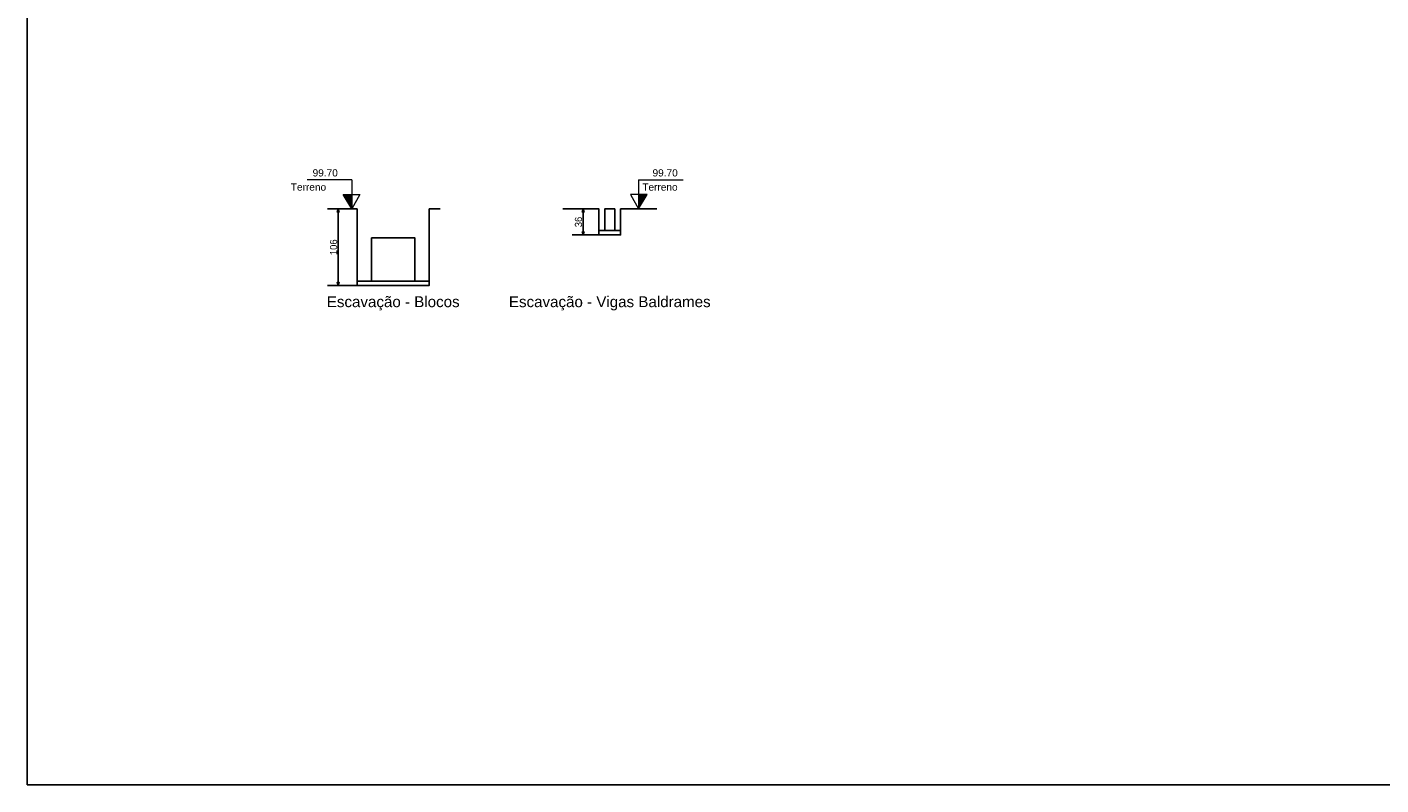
# Model space of a CAD drawing. Header units: millimetres. Extents: x -24 to 384, y -54 to 92.
# Tile 13 of 75: x 65 to 103, y 50 to 71. Entities that reach past the tile are written whole.
import ezdxf
from ezdxf.enums import TextEntityAlignment as Align

# ---------------------------------------------------------------- set-up
doc = ezdxf.new("R2010")
doc.units = ezdxf.units.MM
doc.layers.add('ARQ - COTA_NÍVEL', color=2, linetype='Continuous', lineweight=5)
doc.styles.add('Arial_1', font='arial.ttf', dxfattribs={"height": 0.225})
doc.styles.add('Arial_2', font='arial.ttf', dxfattribs={"height": 0.15})
doc.styles.add('GULIM', font='Gulim.ttf')
doc.styles.get("Standard").update_dxf_attribs({"font": 'arial.ttf'})
doc.dimstyles.new('GULIM-50', dxfattribs={"dimtxt": 0.2, "dimasz": 0.1, "dimexe": 0.3, "dimexo": 0, "dimgap": 0.025, "dimtad": 1, "dimdec": 1, "dimlfac": 50, "dimzin": 12, "dimdsep": 46, "dimtxsty": 'GULIM', "dimblk": 'OPEN30', "dimcen": 0, "dimclrd": 152, "dimclre": 152, "dimclrt": 152, "dimaunit": 1, "dimadec": 0, "dimazin": 0, "dimtfac": 1.875, "dimtdec": 1, "dimtmove": 2, "dimatfit": 3, "dimldrblk": 'OPEN30', "dimfxl": 0, "dimtolj": 1, "dimtzin": 12, "dimlwd": -1, "dimarcsym": 0})

# ---------------------------------------------------------------- blocks, each defined once
blk = doc.blocks.new('Elevações de ponto - Cota de Nível 1-5501281-Corte 1')
at = {"layer": 'ARQ - COTA_NÍVEL'}
blk.add_hatch(color=256, dxfattribs=at).paths.add_polyline_path([(17.03, 0.096), (16.914, -0.105), (16.914, 0.096)], flags=0)
for p, q in [((16.914, 0.297), (16.914, 0.096)), ((16.914, 0.297), (17.53, 0.297)), ((16.803, 0.096), (16.914, -0.105)), ((16.914, 0.096), (16.803, 0.096)), ((17.03, 0.096), (16.914, 0.096)), ((16.914, 0.096), (16.914, -0.105)), ((16.914, -0.105), (17.03, 0.096))]:
    blk.add_line(p, q, dxfattribs=at)
blk = doc.blocks.new('_Open30')
at = {"color": 0, "linetype": 'ByBlock', "lineweight": -2}
for p, q in [((-1, 0.27), (0, 0)), ((0, 0), (-1, -0.27)), ((0, 0), (-1, 0))]:
    blk.add_line(p, q, dxfattribs=at)
blk = doc.blocks.new('*D181')
at = {"color": 152, "lineweight": -2, "transparency": 16777216}
for p, q in [((80.845, 65.959), (80.107, 65.959)), ((80.845, 65.239), (80.107, 65.239))]:
    blk.add_line(p, q, dxfattribs=at)
at = {"color": 152, "transparency": 16777216}
blk.add_line((80.407, 65.859), (80.407, 65.339), dxfattribs=at)
at = {"layer": 'Defpoints', "color": 0, "transparency": 16777216}
for p in [(80.845, 65.959), (80.407, 65.239), (80.845, 65.239)]:
    blk.add_point(p, dxfattribs=at)
at = {"color": 152, "transparency": 16777216, "xscale": 0.1, "yscale": 0.1, "zscale": 0.1}
for p, rotation in [((80.407, 65.959), 90), ((80.407, 65.239), 270)]:
    blk.add_blockref('_Open30', p, dxfattribs=dict(at, rotation=rotation))
at = {"color": 152, "transparency": 16777216, "insert": (80.279, 65.599), "char_height": 0.2, "attachment_point": 5, "rotation": 90, "style": 'GULIM'}
blk.add_mtext('\\A1;36', dxfattribs=at)
blk = doc.blocks.new('*D182')
at = {"color": 152, "lineweight": -2, "transparency": 16777216}
for p, q in [((74.145, 65.959), (73.321, 65.959)), ((74.145, 63.839), (73.321, 63.839))]:
    blk.add_line(p, q, dxfattribs=at)
at = {"color": 152, "transparency": 16777216}
blk.add_line((73.621, 65.859), (73.621, 63.939), dxfattribs=at)
at = {"layer": 'Defpoints', "color": 0, "transparency": 16777216}
for p in [(74.145, 65.959), (73.621, 63.839), (74.145, 63.839)]:
    blk.add_point(p, dxfattribs=at)
at = {"color": 152, "transparency": 16777216, "xscale": 0.1, "yscale": 0.1, "zscale": 0.1}
for p, rotation in [((73.621, 65.959), 90), ((73.621, 63.839), 270)]:
    blk.add_blockref('_Open30', p, dxfattribs=dict(at, rotation=rotation))
at = {"color": 152, "transparency": 16777216, "insert": (73.494, 64.899), "char_height": 0.2, "attachment_point": 5, "rotation": 90, "style": 'GULIM'}
blk.add_mtext('\\A1;106', dxfattribs=at)

msp = doc.modelspace()

# ---------------------------------------------------------------- linework, layer by layer
at = {"color": 2}
for p, q in [((80.8451, 65.3592), (81.4451, 65.3592)), ((74.1451, 63.9592), (76.1451, 63.9592))]:
    msp.add_line(p, q, dxfattribs=at)
msp.add_lwpolyline([(65, 50), (124.4, 50), (124.4, 92), (65, 92)], close=True)
for points in [[(73.8451, 65.9592), (74.1451, 65.9592), (74.1451, 63.8392), (76.1451, 63.8392), (76.1451, 65.9592), (76.4451, 65.9592)], [(79.8451, 65.9592), (80.8451, 65.9592), (80.8451, 65.2392), (81.4451, 65.2392), (81.4451, 65.9592), (82.4451, 65.9592)]]:
    msp.add_lwpolyline(points)
for points in [[(81.0051, 65.3592), (81.2851, 65.3592), (81.2851, 65.9592), (81.0051, 65.9592)], [(74.5451, 65.1592), (75.7451, 65.1592), (75.7451, 63.9592), (74.5451, 63.9592)]]:
    msp.add_lwpolyline(points, close=True, dxfattribs=at)

# ---------------------------------------------------------------- block references
at = {"layer": 'ARQ - COTA_NÍVEL', "extrusion": (0, 0, -1), "yscale": 2, "zscale": 2}
for p, xscale in [((-107.8227, 66.1697), 2), ((-48.1176, 66.1697), -2)]:
    msp.add_blockref('Elevações de ponto - Cota de Nível 1-5501281-Corte 1', p, dxfattribs=dict(at, xscale=xscale))

# ---------------------------------------------------------------- texts
at = {"color": 2}
for p in [(72.3082, 66.4666), (82.047, 66.4666)]:
    msp.add_text('Terreno', height=0.2, dxfattribs=at).set_placement(p)
at = {"layer": 'ARQ - COTA_NÍVEL', "color": 3, "style": 'Arial_1'}
for s, p in [('Escavação - Blocos', (75.1451, 63.5392)), ('Escavação - Vigas Baldrames', (81.1451, 63.5392))]:
    msp.add_text(s, height=0.3, rotation=360, dxfattribs=at).set_placement(p, align=Align.TOP_CENTER)
at = {"layer": 'ARQ - COTA_NÍVEL', "char_height": 0.2, "width": 0.76149, "line_spacing_factor": 0.941778, "style": 'Arial_2'}
for insert, attachment_point in [((72.9114, 67.0604), 1), ((83.0289, 67.0604), 3)]:
    msp.add_mtext('99.70', dxfattribs=dict(at, insert=insert, attachment_point=attachment_point))

# ---------------------------------------------------------------- dimensions: what is measured, and where the dimension line sits
for base, p1, p2, picture, middle in [((73.6214, 63.8392), (74.1451, 65.9592), (74.1451, 63.8392), '*D182', (73.4936, 64.8992)), ((80.407, 65.2392), (80.8451, 65.9592), (80.8451, 65.2392), '*D181', (80.2794, 65.5992))]:
    dim = msp.add_linear_dim(base=base, p1=p1, p2=p2, angle=90, dimstyle='GULIM-50')
    dim.commit()
    dim.dimension.update_dxf_attribs({"geometry": picture, "text_midpoint": middle})

doc.saveas('drawing.dxf')
